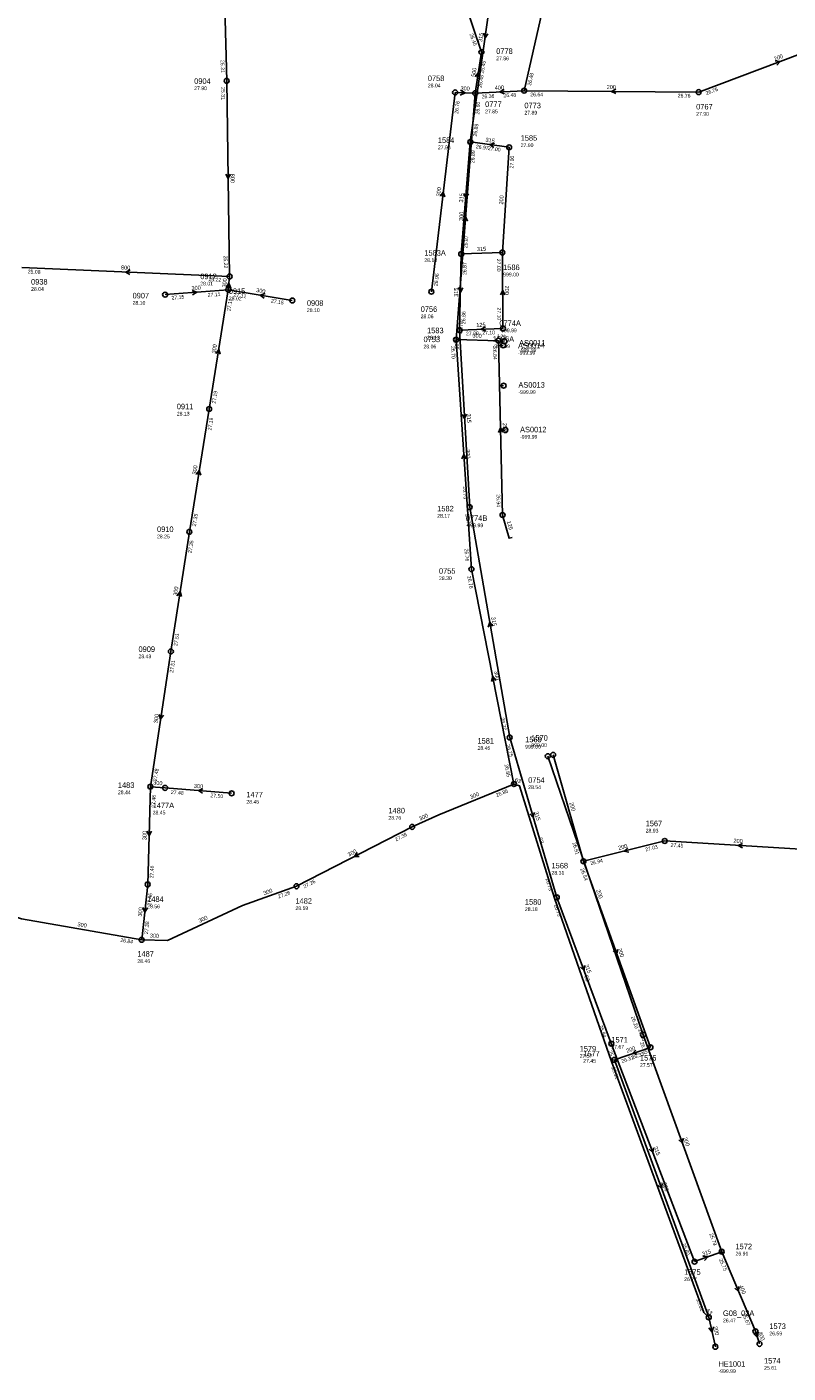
# Model space of a CAD drawing. Header units: metres. Extents: x 179992 to 198392, y 351761 to 369438.
# Tile 133 of 194: x 190844 to 191091, y 361528 to 361965. Entities that reach past the tile are written whole.
import ezdxf

# ---------------------------------------------------------------- set-up
doc = ezdxf.new("R2010")
doc.units = ezdxf.units.M

msp = doc.modelspace()

# ---------------------------------------------------------------- linework, layer by layer
at = {"layer": 'B-WE-RI-GWA-PERCEELAANSLUITLEIDING_PVC_125', "linetype": 'Continuous'}
for points in [[(190998.312, 361861.678), (190996.761, 361861.689)], [(190998.451, 361848.593), (190997.107, 361848.519)], [(190998.971, 361834.172), (190997.434, 361834.111)], [(191001.218, 361799.243), (191000.186, 361799.038), (190998.087, 361806.577)]]:
    msp.add_lwpolyline(points, dxfattribs=at)
at = {"layer": 'B-WE-RI-GWA-RIOOLLEIDING', "linetype": 'Continuous'}
for points in [[(191019.17, 362006.44), (191005.1, 361944.36)], [(191114.53, 361963.77), (191061.73, 361943.9)], [(191005.1, 361944.36), (190989.23, 361943.53)], [(191061.73, 361943.9), (191005.1, 361944.36)], [(191050.698, 361700.765), (191024.33, 361694.15)], [(191098.294, 361697.901), (191050.698, 361700.765)]]:
    msp.add_lwpolyline(points, dxfattribs=at)
at = {"layer": 'B-WE-RI-GWA-RIOOLLEIDING_BETON_300', "linetype": 'Continuous'}
for points in [[(190975, 361879.09), (190982.7, 361943.8)], [(190982.7, 361943.8), (190989.23, 361943.53)], [(190909.11, 361879.72), (190909.54, 361884.05)], [(190888.62, 361878.15), (190909.11, 361879.72)], [(190902.91, 361841), (190909.11, 361879.72)], [(190929.89, 361876.25), (190909.11, 361879.72)], [(190987.99, 361789), (190983.013, 361863.537)], [(190996.747, 361863.191), (190983.013, 361863.537)], [(190896.49, 361801.14), (190902.91, 361841)], [(190890.49, 361762.29), (190896.49, 361801.14)], [(191001.8, 361719.24), (190987.99, 361789)], [(190883.83, 361718.39), (190890.49, 361762.29)], [(190882.98, 361686.66), (190883.83, 361718.39)], [(190888.611, 361718.002), (190883.83, 361718.39)], [(190910.21, 361716.23), (190888.611, 361718.002)], [(190882.98, 361686.66), (190881.02, 361668.68)]]:
    msp.add_lwpolyline(points, dxfattribs=at)
at = {"layer": 'B-WE-RI-GWA-RIOOLLEIDING_BETON_500', "linetype": 'Continuous'}
for points in [[(190991.24, 361956.86), (190968.46, 362024.51)], [(190989.23, 361943.53), (190991.24, 361956.86)]]:
    msp.add_lwpolyline(points, dxfattribs=at)
at = {"layer": 'B-WE-RI-GWA-RIOOLLEIDING_GVK_300', "linetype": 'Continuous'}
for points in [[(190983.013, 361863.537), (190989.23, 361943.53)], [(190968.78, 361705.33), (190977.381, 361709.25), (191001.8, 361719.24)], [(190968.78, 361705.33), (190931.24, 361686.07)], [(190881.02, 361668.68), (190842.05, 361675.43), (190818.24, 361683.37), (190803.42, 361688.39), (190793.47, 361690.62)], [(190931.24, 361686.07), (190913.75, 361679.8), (190889.4, 361668.42), (190881.02, 361668.68)]]:
    msp.add_lwpolyline(points, dxfattribs=at)
at = {"layer": 'B-WE-RI-GWA-RIOOLLEIDING_GVK_800', "linetype": 'Continuous'}
for points in [[(190906.93, 362011.44), (190908.61, 361947.56)], [(190908.61, 361947.56), (190909.54, 361884.05)], [(190909.54, 361884.05), (190842.11, 361886.94)]]:
    msp.add_lwpolyline(points, dxfattribs=at)
at = {"layer": 'B-WE-RI-GWA-RIOOLLEIDING_PVC_250', "linetype": 'Continuous'}
msp.add_lwpolyline([(190996.747, 361863.191), (190998.087, 361806.577)], dxfattribs=at)
at = {"layer": 'B-WE-RI-GWA-RIOOLPUT_INSPECTIEPUT'}
for centre in [(190991.24, 361956.86), (190908.61, 361947.56), (190982.7, 361943.8), (190989.23, 361943.53), (191005.1, 361944.36), (191061.73, 361943.9), (190909.54, 361884.05), (190888.62, 361878.15), (190909.11, 361879.72), (190929.89, 361876.25), (190975, 361879.09), (190983.01, 361863.54), (190996.75, 361863.19), (190998.31, 361861.68), (190998.45, 361848.59), (190902.91, 361841), (190998.97, 361834.17), (190998.09, 361806.58), (190896.49, 361801.14), (190987.99, 361789), (190890.49, 361762.29), (190883.83, 361718.39), (191001.8, 361719.24), (190888.61, 361718), (190910.21, 361716.23), (190968.78, 361705.33), (191050.7, 361700.77), (191024.33, 361694.15), (190882.98, 361686.66), (190931.24, 361686.07), (190881.02, 361668.68)]:
    msp.add_circle(centre, 0.8, dxfattribs=at)
at = {"layer": 'B-WE-RI-GWA_STROMINGSRICHTING'}
for points in [[(191086.53, 361954), (191088.13, 361953.84), (191087.04, 361952.65)], [(190989.31, 361948.88), (190990.23, 361950.2), (190990.73, 361948.66)], [(190984.44, 361944.51), (190985.97, 361943.67), (190984.37, 361942.95)], [(190998.57, 361944.74), (190997.17, 361943.95), (190998.64, 361943.3)], [(191034.86, 361944.84), (191033.42, 361944.13), (191034.85, 361943.4)], [(190909.77, 361917.26), (190909.08, 361915.8), (190908.33, 361917.23)], [(190977.96, 361910.1), (190978.85, 361911.45), (190979.39, 361909.93)], [(190985.29, 361902.15), (190986.12, 361903.53), (190986.73, 361902.04)], [(190877.29, 361886.15), (190875.83, 361885.49), (190877.23, 361884.71)], [(190908.39, 361880.41), (190909.33, 361881.89), (190909.95, 361880.26)], [(190897.37, 361879.54), (190898.86, 361878.93), (190897.48, 361878.11)], [(190921.04, 361878.46), (190919.5, 361877.98), (190920.8, 361877.04)], [(190905.07, 361859.05), (190906.01, 361860.36), (190906.49, 361858.82)], [(190998.17, 361833.46), (190997.42, 361834.88), (190996.73, 361833.43)], [(190986.32, 361824.88), (190985.5, 361826.27), (190984.88, 361824.78)], [(190898.76, 361819.76), (190899.7, 361821.07), (190900.18, 361819.53)], [(190892.56, 361780.4), (190893.49, 361781.71), (190893.98, 361780.18)], [(190995.88, 361752.85), (190994.89, 361754.12), (190994.47, 361752.57)], [(190886.66, 361741.87), (190887.16, 361740.34), (190888.09, 361741.66)], [(190900.9, 361717.72), (190899.41, 361717.12), (190900.79, 361716.28)], [(190882.72, 361703.98), (190883.4, 361702.53), (190884.16, 361703.95)], [(191038.74, 361698.51), (191037.51, 361697.46), (191039.09, 361697.11)], [(191075.98, 361699.97), (191074.5, 361699.33), (191075.89, 361698.53)], [(190950.96, 361697), (190950.01, 361695.7), (190951.62, 361695.72)], [(190881.44, 361679.18), (190882, 361677.67), (190882.87, 361679.02)]]:
    msp.add_lwpolyline(points, dxfattribs=at)
at = {"layer": 'B-WE-RI-HWA-RIOOLLEIDING', "linetype": 'Continuous'}
for points in [[(190998.227, 361867.178), (190998.04, 361891.801)], [(191080.13, 361541.57), (191081.46, 361537.48)]]:
    msp.add_lwpolyline(points, dxfattribs=at)
at = {"layer": 'B-WE-RI-HWA-RIOOLLEIDING_PVC_125', "linetype": 'Continuous'}
msp.add_lwpolyline([(190998.227, 361867.178), (190984.172, 361866.606)], dxfattribs=at)
at = {"layer": 'B-WE-RI-HWA-RIOOLLEIDING_PVC_200', "linetype": 'Continuous'}
for points in [[(191000.24, 361925.98), (190998.04, 361891.801)], [(191043.68, 361637.8), (191012.76, 361728.27)], [(191069.19, 361567.4), (191043.68, 361637.8)]]:
    msp.add_lwpolyline(points, dxfattribs=at)
at = {"layer": 'B-WE-RI-HWA-RIOOLLEIDING_PVC_315', "linetype": 'Continuous'}
for points in [[(190987.63, 361927.72), (190997.23, 361995.36)], [(190984.704, 361891.341), (190987.63, 361927.72)], [(190987.63, 361927.72), (191000.24, 361925.98)], [(190984.172, 361866.606), (190984.704, 361891.341)], [(190998.04, 361891.801), (190984.704, 361891.341)], [(190987.43, 361809.16), (190984.172, 361866.606)], [(191000.41, 361734.35), (190987.43, 361809.16)], [(191015.67, 361682.45), (191000.41, 361734.35)], [(191033.38, 361634.96), (191015.67, 361682.45)], [(191060.39, 361564.19), (191033.38, 361634.96)], [(191069.19, 361567.4), (191060.39, 361564.19)]]:
    msp.add_lwpolyline(points, dxfattribs=at)
at = {"layer": 'B-WE-RI-HWA-RIOOLLEIDING_PVC_400', "linetype": 'Continuous'}
msp.add_lwpolyline([(191080.13, 361541.57), (191069.19, 361567.4)], dxfattribs=at)
at = {"layer": 'B-WE-RI-HWA-RIOOLPUT_INSPECTIEPUT'}
for centre in [(190987.63, 361927.72), (191000.24, 361925.98), (190984.7, 361891.34), (190998.04, 361891.8), (190998.23, 361867.18), (190984.17, 361866.61), (190987.43, 361809.16), (191000.41, 361734.35), (191012.76, 361728.27), (191015.67, 361682.45), (191043.68, 361637.8), (191033.38, 361634.96), (191069.19, 361567.4), (191060.39, 361564.19), (191080.13, 361541.57), (191081.46, 361537.48)]:
    msp.add_circle(centre, 0.8, dxfattribs=at)
at = {"layer": 'B-WE-RI-HWA_STROMINGSRICHTING'}
for points in [[(190991.92, 361963.07), (190992.43, 361961.54), (190993.35, 361962.86)], [(190995.46, 361927.37), (190993.93, 361926.85), (190995.26, 361925.94)], [(190985.56, 361911.02), (190986.17, 361909.53), (190987, 361910.91)], [(190983.75, 361880.43), (190984.44, 361878.97), (190985.19, 361880.4)], [(190998.86, 361878.06), (190998.13, 361879.49), (190997.42, 361878.04)], [(190992.61, 361867.67), (190991.2, 361866.89), (190992.67, 361866.23)], [(190986.44, 361839.36), (190985.8, 361837.88), (190985, 361839.28)], [(190994.88, 361770.46), (190993.92, 361771.76), (190993.46, 361770.21)], [(191008.32, 361709.98), (191008.04, 361708.4), (191006.94, 361709.58)], [(191024.7, 361660.31), (191024.53, 361658.71), (191023.35, 361659.8)], [(191047.04, 361601.18), (191046.89, 361599.58), (191045.7, 361600.66)], [(191056.62, 361604.2), (191056.43, 361602.6), (191055.27, 361603.71)], [(191063.06, 361565.99), (191064.79, 361565.8), (191063.59, 361564.53)], [(191074.76, 361556.09), (191074.66, 361554.48), (191073.44, 361555.53)], [(191081.05, 361541.25), (191080.79, 361539.53), (191079.57, 361540.77)]]:
    msp.add_lwpolyline(points, dxfattribs=at)
at = {"layer": 'B-WE-RI-PERSLEIDING_PE_63', "linetype": 'Continuous'}
msp.add_lwpolyline([(191064.983, 361546.106), (191063.417, 361547.63), (191033.391, 361629.153), (191014.982, 361682.215), (191003.602, 361718.695), (191001.8, 361719.24)], dxfattribs=at)
at = {"layer": 'B-WE-RI-VWA-PERCEELAANSLUITLEIDING_PVC_125', "linetype": 'Continuous'}
msp.add_lwpolyline([(190998.691, 361863.002), (190996.747, 361863.191)], dxfattribs=at)
at = {"layer": 'B-WE-RI-VWA-POMPPUT'}
msp.add_circle((191064.98, 361546.11), 0.8, dxfattribs=at)
at = {"layer": 'B-WE-RI-VWA-RIOOLLEIDING', "linetype": 'Continuous'}
for points in [[(191024.33, 361694.15), (191014.5, 361728.71)], [(191046.06, 361633.76), (191024.33, 361694.15)], [(191046.06, 361633.76), (191034.37, 361629.68)], [(191064.983, 361546.106), (191034.37, 361629.68)]]:
    msp.add_lwpolyline(points, dxfattribs=at)
at = {"layer": 'B-WE-RI-VWA-RIOOLLEIDING_BETON_200', "linetype": 'Continuous'}
msp.add_lwpolyline([(191064.983, 361546.106), (191067.144, 361536.552)], dxfattribs=at)
at = {"layer": 'B-WE-RI-VWA-RIOOLPUT_INSPECTIEPUT'}
for centre in [(190998.69, 361863), (191014.5, 361728.71), (191046.06, 361633.76), (191034.37, 361629.68), (191067.14, 361536.55)]:
    msp.add_circle(centre, 0.8, dxfattribs=at)
at = {"layer": 'B-WE-RI-VWA_STROMINGSRICHTING'}
for points in [[(191035.38, 361665.55), (191035.2, 361663.96), (191034.03, 361665.07)], [(191041.34, 361632.87), (191040.21, 361631.72), (191041.81, 361631.51)], [(191049.86, 361589.49), (191049.68, 361587.89), (191048.51, 361589)], [(191066.48, 361543.02), (191066.06, 361541.33), (191064.96, 361542.68)]]:
    msp.add_lwpolyline(points, dxfattribs=at)

# ---------------------------------------------------------------- texts
at = {"layer": 'B-WE-RI-GWA_AFM'}
for s, rotation, p in [('200', 20.62, (191086.4, 361954.01)), ('500', 81.43, (190989.23, 361948.77)), ('300', -2.37, (190984.44, 361944.5)), ('400', 2.99, (190995.57, 361944.62)), ('200', -0.47, (191031.87, 361944.9)), ('800', -89.16, (190909.84, 361917.39)), ('300', 83.21, (190977.88, 361909.97)), ('300', 85.56, (190985.22, 361902.03)), ('800', -2.45, (190874.3, 361886.34)), ('300', 4.38, (190897.24, 361879.59)), ('300', 84.33, (190908.4, 361880.39)), ('300', -9.48, (190918.1, 361879.02)), ('300', -1.44, (190988.33, 361864.19)), ('300', 80.9, (190905, 361858.97)), ('250', -88.64, (190998.17, 361836.46)), ('300', -86.18, (190986.17, 361827.9)), ('300', 80.85, (190898.68, 361819.66)), ('125', -74.44, (190999.47, 361804.52)), ('300', 81.22, (190892.48, 361780.31)), ('300', -78.8, (190995.36, 361755.81)), ('300', 81.37, (190886.15, 361738.93)), ('300', -4.64, (190884.72, 361719.09)), ('300', -4.69, (190897.91, 361718.03)), ('300', 22.25, (190987.86, 361714.38)), ('300', 24.5, (190971.33, 361707.33)), ('300', 88.47, (190882.58, 361700.99)), ('300', 27.16, (190948.27, 361695.66)), ('200', 14.08, (191035.81, 361697.85)), ('200', -3.44, (191072.98, 361700.22)), ('300', 19.72, (190920.77, 361683.14)), ('300', 83.78, (190881.05, 361676.18)), ('300', 25.05, (190899.84, 361674.18)), ('300', -9.83, (190860.13, 361673.11)), ('300', -1.78, (190883.66, 361669.4))]:
    msp.add_text(s, height=1.3, rotation=rotation, dxfattribs=at).set_placement(p)
at = {"layer": 'B-WE-RI-GWA_BOB'}
for s, rotation, p in [('26.45', -71.39, (190987.36, 361962.73)), ('25.31', -88.49, (190906.63, 361954.31)), ('26.45', 81.43, (190992.01, 361949.87)), ('26.48', 81.43, (190991.31, 361945.24)), ('26.48', 77.23, (191007.3, 361945.91)), ('25.31', -89.16, (190906.84, 361945.53)), ('26.36', 2.99, (190991.32, 361941.84)), ('26.48', 2.99, (190998.4, 361942.21)), ('26.64', -0.47, (191007.09, 361942.54)), ('26.76', -0.47, (191054.92, 361942.16)), ('26.76', 20.62, (191064.24, 361942.92)), ('26.76', 83.21, (190983.68, 361936.83)), ('26.60', 85.56, (190990.5, 361936.61)), ('25.22', -89.16, (190907.64, 361890.82)), ('25.08', -2.45, (190844.03, 361885.06)), ('25.22', -2.45, (190902.67, 361882.54)), ('26.96', 83.21, (190977.02, 361880.86)), ('27.15', 4.38, (190890.75, 361876.51)), ('27.11', 4.38, (190902.47, 361877.41)), ('27.11', 80.9, (190909.81, 361872.72)), ('27.11', -9.48, (190910.79, 361877.62)), ('27.15', -9.48, (190922.89, 361875.59)), ('26.70', 85.56, (190984.96, 361865.39)), ('26.70', -86.18, (190981.35, 361861.42)), ('26.84', -88.64, (190994.99, 361861.15)), ('27.19', 80.9, (190905, 361842.69)), ('27.19', 80.85, (190903.61, 361834)), ('26.94', -88.64, (190996.13, 361813.33)), ('27.35', 80.85, (190898.59, 361802.83)), ('27.35', 81.22, (190897.23, 361794.14)), ('26.76', -86.18, (190985.74, 361795.66)), ('26.76', -78.8, (190986.61, 361786.69)), ('27.51', 81.22, (190892.57, 361763.99)), ('27.51', 81.37, (190891.25, 361755.3)), ('27.48', 81.37, (190885.91, 361720.1)), ('26.85', -78.8, (190998.71, 361725.56)), ('27.48', 88.47, (190885.45, 361711.54)), ('27.48', -4.69, (190890.46, 361716.04)), ('27.50', -4.69, (190903.29, 361714.99)), ('26.85', 22.25, (190996.19, 361715)), ('27.38', 27.16, (190963.55, 361700.62)), ('27.03', 14.08, (191044.54, 361697.36)), ('27.45', -3.44, (191052.59, 361698.85)), ('26.94', 14.08, (191026.71, 361692.89)), ('27.46', 88.47, (190884.83, 361688.61)), ('27.26', 19.72, (190925.45, 361682.08)), ('27.26', 27.16, (190933.84, 361685.38)), ('27.46', 83.78, (190884.03, 361679.7)), ('27.38', 83.78, (190883.03, 361670.47)), ('26.84', -9.83, (190874.01, 361668.07))]:
    msp.add_text(s, height=1.2, rotation=rotation, dxfattribs=at).set_placement(p)
at = {"layer": 'B-WE-RI-GWA_PUTDEKSELNIVEAU'}
for s, p in [('27.86', (190996.03, 361954.25)), ('28.04', (190973.85, 361945.44)), ('27.90', (190898.05, 361944.54)), ('27.85', (190992.44, 361937.02)), ('27.89', (191005.18, 361936.62)), ('27.90', (191060.9, 361936.23)), ('28.01', (190900.02, 361881.13)), ('28.04', (190845.13, 361879.37)), ('28.02', (190909.29, 361876.32)), ('28.10', (190878.07, 361874.88)), ('28.10', (190934.62, 361872.48)), ('28.06', (190971.54, 361870.49)), ('-999.99', (190997.08, 361865.94)), ('28.06', (190972.45, 361860.68)), ('-999.99', (191003.11, 361858.65)), ('-999.99', (191003.24, 361845.9)), ('28.13', (190892.42, 361838.89)), ('-999.99', (191003.77, 361831.4)), ('-999.99', (190986.19, 361802.64)), ('28.25', (190886, 361799.03)), ('28.30', (190977.47, 361785.48)), ('28.43', (190879.99, 361760.1)), ('28.44', (190873.3, 361715.95)), ('28.54', (191006.41, 361717.62)), ('28.45', (190884.59, 361709.38)), ('28.45', (190914.99, 361712.87)), ('28.76', (190961.07, 361707.68)), ('28.93', (191044.52, 361703.51)), ('28.31', (191013.98, 361689.81)), ('28.56', (190882.81, 361678.92)), ('28.59', (190930.91, 361678.34)), ('28.46', (190879.62, 361661.15))]:
    msp.add_text(s, height=1.2, dxfattribs=at).set_placement(p)
at = {"layer": 'B-WE-RI-GWA_PUTNUMMER'}
for s, p in [('0778', (190996.03, 361956.29)), ('0904', (190898.05, 361946.58)), ('0758', (190973.85, 361947.48)), ('0777', (190992.44, 361939.06)), ('0773', (191005.18, 361938.66)), ('0767', (191060.9, 361938.27)), ('0938', (190845.13, 361881.41)), ('0912', (190900.02, 361883.17)), ('0907', (190878.07, 361876.92)), ('0915', (190909.29, 361878.36)), ('0908', (190934.62, 361874.52)), ('0756', (190971.54, 361872.53)), ('0774A', (190997.08, 361867.98)), ('0753', (190972.45, 361862.72)), ('AS0014', (191003.11, 361860.69)), ('AS0013', (191003.24, 361847.94)), ('0911', (190892.42, 361840.93)), ('AS0012', (191003.77, 361833.44)), ('0774B', (190986.19, 361804.68)), ('0910', (190886, 361801.07)), ('0755', (190977.47, 361787.52)), ('0909', (190879.99, 361762.14)), ('1483', (190873.3, 361717.99)), ('0754', (191006.41, 361719.66)), ('1477', (190914.99, 361714.91)), ('1477A', (190884.59, 361711.42)), ('1480', (190961.07, 361709.72)), ('1567', (191044.52, 361705.55)), ('1568', (191013.98, 361691.85)), ('1484', (190882.81, 361680.96)), ('1482', (190930.91, 361680.38)), ('1487', (190879.62, 361663.19))]:
    msp.add_text(s, height=1.8, dxfattribs=at).set_placement(p)
at = {"layer": 'B-WE-RI-HWA_AFM'}
for s, rotation, p in [('315', 81.92, (190991.45, 361960.11)), ('315', -7.86, (190992.5, 361927.84)), ('315', 85.4, (190985.27, 361908.03)), ('200', 86.32, (190998.27, 361907.36)), ('315', 1.98, (190989.79, 361892.28)), ('200', -89.56, (190998.9, 361881.07)), ('315', 88.77, (190983.63, 361877.42)), ('125', 2.33, (190989.61, 361867.62)), ('315', -86.75, (190986.48, 361839.48)), ('315', -80.16, (190994.42, 361773.41)), ('315', -73.62, (191008.36, 361710.13)), ('200', -71.13, (191028.46, 361684.75)), ('315', -69.55, (191024.72, 361660.46)), ('315', -69.11, (191047.06, 361601.31)), ('200', -70.08, (191056.64, 361604.33)), ('315', 20.04, (191063.06, 361565.98)), ('400', -67.05, (191074.77, 361556.24)), ('400', -71.99, (191081.05, 361541.24))]:
    msp.add_text(s, height=1.3, rotation=rotation, dxfattribs=at).set_placement(p)
at = {"layer": 'B-WE-RI-HWA_BOB'}
for s, rotation, p in [('26.89', 81.92, (190989.69, 361929.45)), ('26.89', 85.4, (190988.88, 361920.8)), ('26.97', -7.86, (190989.37, 361925.66)), ('27.00', -7.86, (190993.26, 361925.13)), ('27.00', 86.32, (191001.6, 361919.08)), ('26.87', 85.4, (190986.66, 361893.19)), ('27.00', -89.56, (190996.26, 361889.79)), ('26.87', 88.77, (190986.36, 361884.5)), ('26.86', 88.77, (190986.01, 361868.57)), ('27.10', -89.56, (190996.38, 361873.96)), ('26.86', -86.75, (190982.49, 361864.51)), ('27.00', 2.33, (190986.24, 361864.89)), ('27.10', 2.33, (190991.51, 361865.1)), ('26.73', -86.75, (190985.25, 361815.85)), ('26.73', -80.16, (190986, 361806.88)), ('26.77', -80.16, (190997.47, 361740.74)), ('26.75', -73.62, (190999.25, 361731.92)), ('26.73', -73.62, (191012.02, 361688.47)), ('26.72', -69.55, (191014.68, 361679.95)), ('25.94', -69.55, (191029.32, 361640.7)), ('26.20', -71.13, (191039.78, 361643.65)), ('25.94', -69.11, (191032.41, 361632.45)), ('26.20', -70.08, (191042.67, 361635.31)), ('25.79', -70.08, (191065.18, 361573.18)), ('25.80', -69.11, (191056.28, 361569.9)), ('25.75', -67.05, (191068.31, 361564.86)), ('25.67', -67.05, (191075.82, 361547.13))]:
    msp.add_text(s, height=1.2, rotation=rotation, dxfattribs=at).set_placement(p)
at = {"layer": 'B-WE-RI-HWA_PUTDEKSELNIVEAU'}
for s, p in [('27.96', (190977.11, 361925.36)), ('27.90', (191003.97, 361926.06)), ('28.13', (190972.72, 361888.74)), ('999.00', (190998.29, 361884.07)), ('28.13', (190973.61, 361863.58)), ('-999.99', (190994.89, 361860.79)), ('28.17', (190976.9, 361805.72)), ('28.45', (190989.97, 361730.33)), ('999.00', (191005.44, 361730.77)), ('28.18', (191005.34, 361678.03)), ('27.57', (191023.11, 361630.38)), ('27.67', (191033.38, 361633.3)), ('26.91', (191073.67, 361566.18)), ('26.77', (191057, 361557.86)), ('26.59', (191084.64, 361540.27)), ('25.61', (191082.94, 361529.07))]:
    msp.add_text(s, height=1.2, dxfattribs=at).set_placement(p)
at = {"layer": 'B-WE-RI-HWA_PUTNUMMER'}
for s, p in [('1584', (190977.11, 361927.4)), ('1585', (191003.97, 361928.1)), ('1583A', (190972.72, 361890.78)), ('1586', (190998.29, 361886.11)), ('1583', (190973.61, 361865.62)), ('1586A', (190994.89, 361862.83)), ('1582', (190976.9, 361807.76)), ('1581', (190989.97, 361732.37)), ('1569', (191005.44, 361732.81)), ('1580', (191005.34, 361680.07)), ('1571', (191033.38, 361635.34)), ('1579', (191023.11, 361632.42)), ('1572', (191073.67, 361568.22)), ('1575', (191057, 361559.9)), ('1573', (191084.64, 361542.31)), ('1574', (191082.94, 361531.11))]:
    msp.add_text(s, height=1.8, dxfattribs=at).set_placement(p)
at = {"layer": 'B-WE-RI-PERSLEIDING_AFM'}
for rotation, p in [(-16.83, (191001.93, 361720.03)), (-72.67, (191009.73, 361701.7)), (-70.87, (191024.58, 361656.91)), (-69.78, (191048.78, 361589.64)), (-44.22, (191064, 361548.15))]:
    msp.add_text('63', height=1.3, rotation=rotation, dxfattribs=at).set_placement(p)
at = {"layer": 'B-WE-RI-VWA_AFM'}
for s, rotation, p in [('125', -5.55, (190996.25, 361864.03)), ('200', -74.12, (191019.75, 361713.15)), ('200', -70.21, (191035.39, 361665.7)), ('200', 19.24, (191038.49, 361631.96)), ('200', -69.88, (191049.87, 361589.64)), ('200', -77.25, (191066.48, 361543.05))]:
    msp.add_text(s, height=1.3, rotation=rotation, dxfattribs=at).set_placement(p)
at = {"layer": 'B-WE-RI-VWA_BOB'}
for s, rotation, p in [('26.91', -74.12, (191020.74, 361700.2)), ('26.84', -70.21, (191023.31, 361691.66)), ('26.34', -70.21, (191042.06, 361639.55)), ('26.33', 19.24, (191040.23, 361629.82)), ('25.91', -69.88, (191033.37, 361627.18)), ('26.31', 19.24, (191036.85, 361628.64)), ('25.01', -69.88, (191060.95, 361551.87))]:
    msp.add_text(s, height=1.2, rotation=rotation, dxfattribs=at).set_placement(p)
at = {"layer": 'B-WE-RI-VWA_PUTDEKSELNIVEAU'}
for s, p in [('-999.99', (191003.46, 361859.56)), ('999.00', (191007.42, 361731.28)), ('27.45', (191024.26, 361628.77)), ('27.57', (191042.67, 361627.43)), ('26.47', (191069.6, 361544.49)), ('-999.99', (191068.14, 361528.02))]:
    msp.add_text(s, height=1.2, dxfattribs=at).set_placement(p)
at = {"layer": 'B-WE-RI-VWA_PUTNUMMER'}
for s, p in [('AS0011', (191003.46, 361861.6)), ('1570', (191007.42, 361733.32)), ('1577', (191024.26, 361630.81)), ('1576', (191042.67, 361629.47)), ('G08_02A', (191069.6, 361546.53)), ('HE1001', (191068.14, 361530.06))]:
    msp.add_text(s, height=1.8, dxfattribs=at).set_placement(p)

doc.saveas('drawing.dxf')
